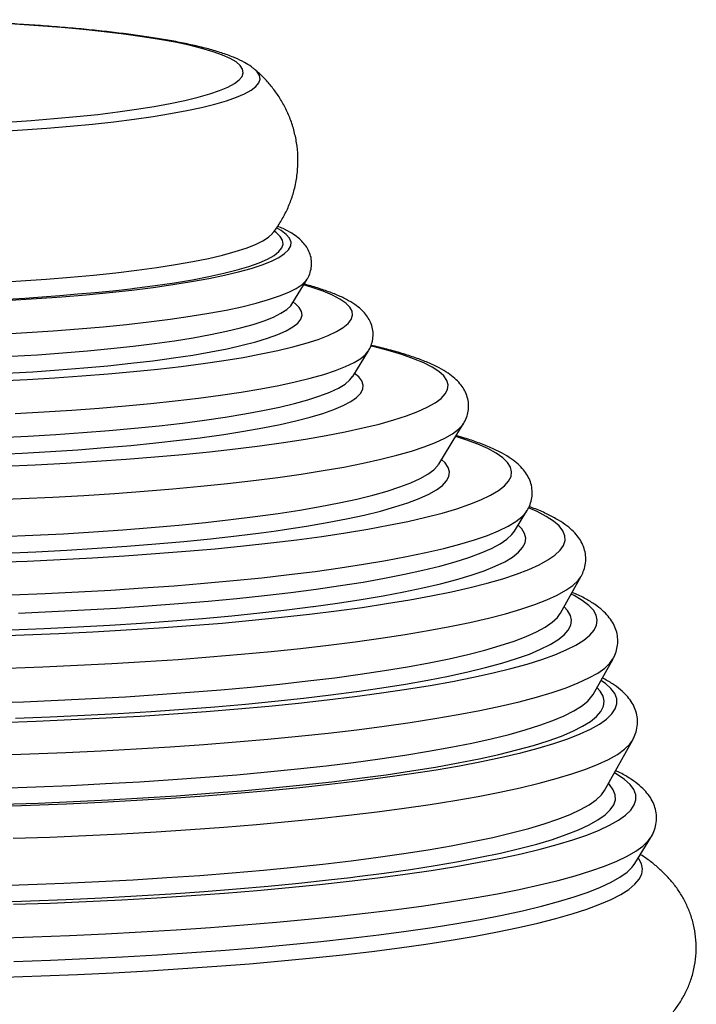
# Model space of a CAD drawing. Header units: millimetres. Extents: x -166 to 165, y -1 to 482.
# Tile 4 of 4: x 32 to 165, y 169 to 362. Entities that reach past the tile are written whole.
import ezdxf

# ---------------------------------------------------------------- set-up
doc = ezdxf.new("R2010")
doc.units = ezdxf.units.MM

msp = doc.modelspace()

# ---------------------------------------------------------------- linework, layer by layer
at = {"color": 7, "linetype": 'Continuous', "lineweight": 25}
for p, q in [((78.13, 352.48), (78.04, 352.55)), ((85.37, 306.53), (88.36, 311.43)), ((88.34, 311.39), (88.36, 311.43)), ((97.3, 292.38), (100.36, 297.38)), ((100.31, 297.3), (100.36, 297.38)), ((97.28, 292.34), (97.3, 292.38)), ((114.13, 275.22), (118.99, 283.17)), ((118.96, 283.11), (118.99, 283.17)), ((114.11, 275.19), (114.13, 275.22)), ((128.99, 262.12), (131.4, 266.05)), ((131.36, 265.99), (131.4, 266.05)), ((137.96, 246.03), (142, 253.25)), ((141.96, 253.18), (142, 253.25)), ((137.93, 245.99), (137.96, 246.03)), ((144.34, 230.12), (148.26, 237.12)), ((148.23, 237.07), (148.26, 237.12)), ((146.56, 211.31), (152.11, 221.22)), ((152.06, 221.14), (152.11, 221.22)), ((152.52, 197.02), (155.65, 202.13)), ((155.61, 202.07), (155.65, 202.13))]:
    msp.add_line(p, q, dxfattribs=at)
at = {"color": 8, "linetype": 'Continuous', "lineweight": 25, "flags": 128}
for points in [[(29.63, 342.16), (34.33, 342.48), (38.86, 342.85), (43.22, 343.25), (47.37, 343.69), (51.3, 344.17), (54.99, 344.68), (58.42, 345.23), (61.58, 345.8), (64.45, 346.41), (67.03, 347.03), (69.29, 347.68), (71.23, 348.34), (72.85, 349.02), (74.12, 349.71), (75.05, 350.42), (75.63, 351.12), (75.86, 351.83), (75.74, 352.54), (75.27, 353.25), (74.45, 353.95), (73.28, 354.63), (71.78, 355.31), (69.94, 355.96), (67.78, 356.6), (65.3, 357.22), (62.52, 357.81), (59.44, 358.37), (56.09, 358.9), (52.48, 359.4), (48.63, 359.87), (44.55, 360.29), (40.25, 360.68), (35.77, 361.03), (31.12, 361.33)], [(27.78, 340.34), (32.67, 340.64), (37.41, 340.98), (41.99, 341.37), (46.37, 341.79), (50.55, 342.25), (54.5, 342.75), (58.21, 343.28), (61.65, 343.84), (64.83, 344.44), (67.71, 345.05), (70.29, 345.7), (72.56, 346.36), (74.51, 347.04), (76.12, 347.74), (77.4, 348.44), (78.34, 349.16), (78.92, 349.88), (79.16, 350.61), (79.04, 351.33), (78.58, 352.05), (78.13, 352.48)], [(27.29, 310.8), (32.35, 311.09), (37.26, 311.43), (42.01, 311.81), (46.57, 312.23), (50.93, 312.69), (55.06, 313.18), (58.96, 313.72), (62.59, 314.28), (65.96, 314.87), (69.04, 315.5), (71.81, 316.15), (74.28, 316.82), (76.42, 317.5), (78.23, 318.21), (79.7, 318.93), (80.83, 319.66), (81.6, 320.4), (81.62, 320.43)], [(30.31, 307.31), (35.4, 307.63), (40.34, 307.98), (45.11, 308.38), (49.68, 308.82), (54.05, 309.3), (58.2, 309.81), (62.09, 310.36), (65.73, 310.94), (69.1, 311.55), (72.17, 312.19), (74.95, 312.85), (77.41, 313.54), (79.55, 314.24), (81.36, 314.96), (82.83, 315.69), (83.95, 316.43), (84.73, 317.18), (85.15, 317.94), (85.22, 318.69), (84.93, 319.44), (84.29, 320.19), (83.3, 320.93), (82.37, 321.45)], [(53.76, 309.54), (54.6, 309.64), (58.62, 310.16), (62.39, 310.72), (65.9, 311.31), (69.12, 311.93), (72.05, 312.57), (74.67, 313.24), (76.98, 313.92), (78.95, 314.63), (80.6, 315.35), (81.89, 316.08), (82.84, 316.82), (83.44, 317.57), (83.69, 318.31), (83.57, 319.06), (83.11, 319.81), (82.29, 320.54), (82, 320.74)], [(28.23, 300.68), (33.5, 300.97), (38.63, 301.31), (43.61, 301.69), (48.41, 302.11), (53.01, 302.57), (57.4, 303.06), (61.56, 303.6), (65.47, 304.16), (69.12, 304.76), (72.49, 305.39), (75.58, 306.04), (78.36, 306.72), (80.82, 307.42), (82.97, 308.14), (84.78, 308.87), (86.25, 309.62), (87.38, 310.37), (88.16, 311.14), (88.34, 311.39)], [(27.98, 291.51), (33.55, 291.79), (38.99, 292.11), (44.29, 292.47), (49.42, 292.88), (54.38, 293.33), (59.14, 293.82), (63.68, 294.34), (67.99, 294.9), (72.05, 295.5), (75.85, 296.12), (79.38, 296.78), (82.62, 297.46), (85.56, 298.16), (88.19, 298.89), (90.5, 299.63), (92.48, 300.39), (94.12, 301.17), (95.43, 301.96), (96.39, 302.75), (97, 303.55), (97.27, 304.35), (97.17, 305.15), (96.73, 305.95), (95.94, 306.74), (94.8, 307.53), (93.32, 308.3), (91.5, 309.05), (89.34, 309.79), (87.67, 310.29)], [(30.5, 296.32), (35.61, 296.64), (40.57, 296.99), (45.36, 297.39), (49.95, 297.84), (54.34, 298.32), (58.51, 298.83), (62.42, 299.38), (66.08, 299.97), (69.46, 300.58), (72.55, 301.22), (75.34, 301.89), (77.81, 302.57), (79.96, 303.28), (81.78, 304), (83.25, 304.74), (84.38, 305.48), (85.16, 306.23), (85.37, 306.53)], [(60.93, 295.82), (62.18, 296), (65.97, 296.58), (69.5, 297.18), (72.74, 297.82), (75.68, 298.48), (78.32, 299.16), (80.63, 299.87), (82.62, 300.59), (84.27, 301.33), (85.57, 302.07), (86.53, 302.83), (87.13, 303.59), (87.38, 304.36), (87.28, 305.12), (86.81, 305.88), (86, 306.64), (85.6, 306.92)], [(28.93, 274.84), (35.11, 275.11), (41.19, 275.42), (47.13, 275.78), (52.93, 276.19), (58.57, 276.63), (64.02, 277.12), (69.28, 277.64), (74.33, 278.21), (79.14, 278.81), (83.71, 279.44), (88.03, 280.11), (92.07, 280.81), (95.83, 281.54), (99.3, 282.29), (102.46, 283.06), (105.31, 283.86), (107.84, 284.68), (110.03, 285.51), (111.89, 286.36), (113.41, 287.22), (114.58, 288.09), (115.39, 288.96), (115.86, 289.84), (115.97, 290.72), (115.72, 291.59), (115.12, 292.47), (114.16, 293.33), (112.86, 294.19), (111.21, 295.03), (109.22, 295.86), (106.9, 296.67), (104.24, 297.47), (101.27, 298.24), (100.92, 298.32)], [(31.23, 285.15), (36.84, 285.45), (42.31, 285.79), (47.64, 286.18), (52.8, 286.61), (57.78, 287.07), (62.55, 287.58), (67.1, 288.12), (71.42, 288.7), (75.48, 289.31), (79.29, 289.95), (82.81, 290.62), (86.05, 291.31), (88.99, 292.03), (91.62, 292.77), (93.93, 293.53), (95.91, 294.31), (97.55, 295.09), (98.86, 295.89), (99.82, 296.7), (100.31, 297.3)], [(28.12, 280.41), (33.7, 280.69), (39.16, 281.02), (44.48, 281.38), (49.63, 281.79), (54.6, 282.24), (59.38, 282.73), (63.94, 283.26), (68.26, 283.82), (72.34, 284.42), (76.15, 285.04), (79.69, 285.7), (82.94, 286.38), (85.89, 287.09), (88.52, 287.82), (90.84, 288.57), (92.83, 289.33), (94.48, 290.11), (95.79, 290.9), (96.76, 291.69), (97.28, 292.34)], [(67.43, 280.38), (67.84, 280.43), (72.04, 281.02), (75.99, 281.64), (79.67, 282.29), (83.07, 282.96), (86.17, 283.67), (88.96, 284.39), (91.44, 285.14), (93.59, 285.9), (95.41, 286.68), (96.9, 287.47), (98.03, 288.27), (98.82, 289.07), (99.26, 289.88), (99.35, 290.69), (99.09, 291.5), (98.47, 292.31), (97.67, 292.98)], [(26.05, 268.23), (32.36, 268.48), (38.58, 268.77), (44.67, 269.1), (50.64, 269.48), (56.45, 269.9), (62.09, 270.37), (67.55, 270.87), (72.81, 271.41), (77.85, 271.99), (82.66, 272.61), (87.23, 273.26), (91.53, 273.94), (95.57, 274.65), (99.32, 275.39), (102.78, 276.16), (105.93, 276.95), (108.77, 277.76), (111.29, 278.58), (113.48, 279.43), (115.33, 280.29), (116.84, 281.16), (118.01, 282.04), (118.83, 282.92), (118.96, 283.11)], [(26.96, 256.01), (33.54, 256.25), (40.01, 256.55), (46.38, 256.88), (52.62, 257.26), (58.7, 257.69), (64.63, 258.15), (70.38, 258.66), (75.93, 259.21), (81.27, 259.8), (86.38, 260.42), (91.26, 261.08), (95.88, 261.77), (100.24, 262.49), (104.32, 263.24), (108.11, 264.01), (111.6, 264.82), (114.78, 265.64), (117.65, 266.49), (120.19, 267.35), (122.4, 268.23), (124.27, 269.13), (125.8, 270.03), (126.98, 270.94), (127.81, 271.86), (128.29, 272.79), (128.41, 273.71), (128.18, 274.63), (127.6, 275.55), (126.66, 276.46), (125.37, 277.36), (123.74, 278.25), (121.77, 279.13), (119.45, 279.99), (117.45, 280.64)], [(82.32, 262.17), (83.93, 262.4), (88.26, 263.07), (92.31, 263.77), (96.08, 264.5), (99.55, 265.25), (102.72, 266.03), (105.57, 266.83), (108.11, 267.65), (110.31, 268.48), (112.17, 269.33), (113.69, 270.19), (114.86, 271.06), (115.67, 271.94), (116.14, 272.82), (116.25, 273.7), (116, 274.58), (115.4, 275.45), (114.69, 276.13)], [(28.6, 261.03), (34.7, 261.29), (40.7, 261.6), (46.57, 261.96), (52.3, 262.35), (57.86, 262.79), (63.25, 263.27), (68.44, 263.79), (73.42, 264.35), (78.17, 264.94), (82.69, 265.57), (86.95, 266.23), (90.94, 266.92), (94.65, 267.64), (98.08, 268.38), (101.2, 269.14), (104.01, 269.93), (106.51, 270.74), (108.67, 271.56), (110.51, 272.4), (112, 273.25), (113.16, 274.1), (113.96, 274.97), (114.11, 275.19)], [(26.11, 241.55), (32.96, 241.78), (39.74, 242.05), (46.41, 242.38), (52.96, 242.75), (59.37, 243.16), (65.63, 243.62), (71.72, 244.11), (77.64, 244.65), (83.35, 245.23), (88.85, 245.84), (94.12, 246.49), (99.15, 247.18), (103.93, 247.9), (108.45, 248.65), (112.68, 249.42), (116.64, 250.23), (120.29, 251.06), (123.64, 251.91), (126.67, 252.79), (129.38, 253.68), (131.77, 254.59), (133.82, 255.51), (135.52, 256.45), (136.89, 257.39), (137.9, 258.34), (138.56, 259.3), (138.88, 260.25), (138.84, 261.21), (138.44, 262.17), (137.69, 263.12), (136.6, 264.06), (135.16, 264.99), (133.37, 265.91), (131.72, 266.63)], [(30.5, 249.63), (37.1, 249.9), (43.59, 250.21), (49.97, 250.57), (56.22, 250.97), (62.31, 251.41), (68.24, 251.9), (73.98, 252.42), (79.53, 252.98), (84.86, 253.59), (89.96, 254.22), (94.83, 254.89), (99.43, 255.6), (103.78, 256.33), (107.84, 257.1), (111.62, 257.89), (115.1, 258.7), (118.27, 259.54), (121.12, 260.39), (123.65, 261.27), (125.85, 262.16), (127.72, 263.06), (129.24, 263.97), (130.42, 264.9), (131.25, 265.82), (131.36, 265.99)], [(89.64, 247.35), (94.33, 248), (98.92, 248.7), (103.24, 249.43), (107.28, 250.19), (111.04, 250.97), (114.49, 251.78), (117.65, 252.62), (120.49, 253.47), (123, 254.34), (125.19, 255.22), (127.05, 256.12), (128.56, 257.03), (129.73, 257.95), (130.56, 258.87), (131.04, 259.8), (131.16, 260.72), (130.94, 261.65), (130.37, 262.57), (129.7, 263.27)], [(31.87, 246.07), (38.38, 246.35), (44.78, 246.67), (51.05, 247.04), (57.19, 247.45), (63.16, 247.9), (68.97, 248.4), (74.59, 248.93), (80, 249.5), (85.2, 250.11), (90.16, 250.76), (94.88, 251.43), (99.34, 252.14), (103.53, 252.88), (107.44, 253.65), (111.05, 254.44), (114.37, 255.25), (117.37, 256.09), (120.05, 256.95), (122.41, 257.82), (124.44, 258.71), (126.13, 259.61), (127.47, 260.51), (128.47, 261.43), (128.99, 262.12)], [(29.74, 235.28), (36.63, 235.53), (43.42, 235.83), (50.11, 236.18), (56.67, 236.56), (63.09, 237), (69.35, 237.47), (75.44, 237.98), (81.35, 238.54), (87.05, 239.13), (92.54, 239.76), (97.8, 240.43), (102.81, 241.13), (107.58, 241.86), (112.08, 242.62), (116.3, 243.41), (120.23, 244.23), (123.87, 245.07), (127.21, 245.93), (130.23, 246.82), (132.93, 247.72), (135.3, 248.64), (137.34, 249.57), (139.04, 250.51), (140.4, 251.47), (141.41, 252.43), (141.96, 253.18)], [(28.32, 224.66), (35.31, 224.9), (42.2, 225.19), (49, 225.52), (55.67, 225.9), (62.21, 226.32), (68.6, 226.79), (74.82, 227.29), (80.85, 227.84), (86.69, 228.43), (92.32, 229.05), (97.73, 229.71), (102.9, 230.41), (107.81, 231.13), (112.47, 231.89), (116.85, 232.68), (120.95, 233.49), (124.76, 234.33), (128.26, 235.2), (131.45, 236.08), (134.33, 236.99), (136.87, 237.91), (139.09, 238.85), (140.97, 239.8), (142.51, 240.76), (143.7, 241.72), (144.54, 242.7), (145.04, 243.67), (145.18, 244.65), (144.97, 245.62), (144.41, 246.6), (143.5, 247.56), (142.24, 248.52), (140.64, 249.47), (140.05, 249.77)], [(98.05, 230.7), (98.13, 230.72), (103.01, 231.42), (107.64, 232.16), (111.99, 232.93), (116.06, 233.72), (119.84, 234.54), (123.32, 235.39), (126.49, 236.25), (129.35, 237.14), (131.88, 238.04), (134.08, 238.96), (135.95, 239.89), (137.48, 240.83), (138.66, 241.77), (139.49, 242.73), (139.98, 243.69), (140.12, 244.64), (139.9, 245.6), (139.34, 246.55), (138.66, 247.29)], [(26.04, 228.48), (32.87, 228.71), (39.61, 228.99), (46.25, 229.31), (52.78, 229.68), (59.16, 230.09), (65.4, 230.54), (71.47, 231.04), (77.35, 231.57), (83.04, 232.15), (88.52, 232.76), (93.77, 233.41), (98.78, 234.09), (103.54, 234.81), (108.03, 235.55), (112.25, 236.33), (116.19, 237.13), (119.83, 237.96), (123.16, 238.81), (126.18, 239.68), (128.89, 240.56), (131.26, 241.47), (133.3, 242.39), (135, 243.32), (136.35, 244.26), (137.36, 245.21), (137.93, 245.99)], [(26.97, 218.24), (34.09, 218.47), (41.13, 218.75), (48.07, 219.08), (54.89, 219.45), (61.58, 219.86), (68.12, 220.32), (74.5, 220.82), (80.69, 221.36), (86.7, 221.94), (92.5, 222.56), (98.08, 223.22), (103.42, 223.91), (108.51, 224.64), (113.35, 225.4), (117.91, 226.19), (122.2, 227), (126.19, 227.85), (129.88, 228.71), (133.26, 229.6), (136.32, 230.52), (139.06, 231.44), (141.46, 232.39), (143.53, 233.35), (145.26, 234.32), (146.64, 235.3), (147.66, 236.28), (148.23, 237.07)], [(27.06, 208.22), (34.2, 208.45), (41.25, 208.73), (48.2, 209.06), (55.04, 209.43), (61.74, 209.85), (68.3, 210.3), (74.69, 210.81), (80.9, 211.35), (86.92, 211.93), (92.73, 212.55), (98.32, 213.21), (103.67, 213.9), (108.78, 214.63), (113.62, 215.39), (118.2, 216.18), (122.49, 217), (126.49, 217.85), (130.19, 218.72), (133.57, 219.61), (136.64, 220.52), (139.38, 221.45), (141.8, 222.4), (143.87, 223.36), (145.6, 224.33), (146.98, 225.31), (148.01, 226.3), (148.69, 227.29), (149.01, 228.29), (148.98, 229.28), (148.59, 230.28), (147.85, 231.26), (146.76, 232.24), (145.88, 232.86)], [(97.19, 213.53), (98.65, 213.72), (103.86, 214.42), (108.82, 215.15), (113.52, 215.91), (117.94, 216.71), (122.08, 217.53), (125.92, 218.38), (129.45, 219.25), (132.67, 220.14), (135.57, 221.06), (138.14, 221.99), (140.38, 222.93), (142.27, 223.89), (143.82, 224.86), (145.02, 225.83), (145.88, 226.81), (146.37, 227.8), (146.52, 228.78), (146.31, 229.77), (145.74, 230.75), (145.1, 231.47)], [(28.27, 211.8), (35.23, 212.04), (42.11, 212.33), (48.88, 212.66), (55.54, 213.04), (62.06, 213.46), (68.42, 213.92), (74.62, 214.42), (80.64, 214.97), (86.46, 215.55), (92.07, 216.18), (97.46, 216.83), (102.61, 217.52), (107.51, 218.25), (112.15, 219.01), (116.52, 219.79), (120.61, 220.6), (124.4, 221.44), (127.9, 222.3), (131.08, 223.19), (133.94, 224.09), (136.48, 225.01), (138.69, 225.94), (140.56, 226.89), (142.1, 227.84), (143.29, 228.81), (144.13, 229.78), (144.34, 230.12)], [(30.81, 201.96), (37.97, 202.21), (45.03, 202.51), (52, 202.86), (58.84, 203.25), (65.54, 203.68), (72.09, 204.16), (78.48, 204.68), (84.68, 205.24), (90.68, 205.84), (96.48, 206.47), (102.05, 207.15), (107.39, 207.85), (112.47, 208.59), (117.3, 209.37), (121.85, 210.17), (126.12, 211), (130.1, 211.85), (133.78, 212.73), (137.15, 213.64), (140.21, 214.56), (142.93, 215.5), (145.33, 216.45), (147.39, 217.42), (149.11, 218.4), (150.49, 219.39), (151.52, 220.39), (152.06, 221.14)], [(30.88, 189.04), (38.05, 189.29), (45.12, 189.59), (52.09, 189.94), (58.94, 190.33), (65.65, 190.77), (72.21, 191.24), (78.6, 191.76), (84.81, 192.32), (90.82, 192.92), (96.62, 193.56), (102.2, 194.23), (107.54, 194.94), (112.63, 195.68), (117.46, 196.46), (122.02, 197.26), (126.29, 198.09), (130.28, 198.95), (133.96, 199.83), (137.34, 200.73), (140.39, 201.65), (143.12, 202.6), (145.52, 203.55), (147.59, 204.52), (149.31, 205.5), (150.69, 206.49), (151.72, 207.49), (152.39, 208.49), (152.72, 209.49), (152.7, 210.5), (152.32, 211.5), (151.59, 212.49), (150.5, 213.48), (149.07, 214.46), (148.51, 214.79)], [(96.86, 194.3), (98.14, 194.46), (103.48, 195.15), (108.58, 195.88), (113.41, 196.63), (117.98, 197.42), (122.26, 198.24), (126.25, 199.08), (129.94, 199.95), (133.32, 200.84), (136.38, 201.75), (139.11, 202.68), (141.52, 203.62), (143.59, 204.58), (145.31, 205.55), (146.69, 206.53), (147.72, 207.52), (148.39, 208.51), (148.72, 209.5), (148.69, 210.49), (148.3, 211.48), (147.56, 212.47), (147.34, 212.7)], [(26.73, 192.66), (33.76, 192.89), (40.71, 193.16), (47.57, 193.48), (54.31, 193.85), (60.92, 194.26), (67.38, 194.71), (73.68, 195.21), (79.81, 195.74), (85.74, 196.32), (91.47, 196.93), (96.98, 197.58), (102.26, 198.26), (107.29, 198.98), (112.07, 199.73), (116.58, 200.51), (120.81, 201.32), (124.75, 202.15), (128.4, 203.01), (131.74, 203.89), (134.77, 204.79), (137.47, 205.7), (139.85, 206.64), (141.89, 207.59), (143.59, 208.54), (144.96, 209.51), (145.97, 210.49), (146.56, 211.31)], [(27.39, 182.44), (34.65, 182.67), (41.83, 182.94), (48.91, 183.26), (55.88, 183.63), (62.73, 184.04), (69.44, 184.49), (75.99, 184.99), (82.36, 185.52), (88.56, 186.1), (94.55, 186.71), (100.33, 187.36), (105.89, 188.05), (111.21, 188.77), (116.27, 189.53), (121.08, 190.31), (125.62, 191.12), (129.87, 191.97), (133.83, 192.83), (137.49, 193.72), (140.85, 194.64), (143.89, 195.57), (146.6, 196.52), (148.99, 197.48), (151.04, 198.46), (152.75, 199.45), (154.12, 200.44), (155.15, 201.45), (155.61, 202.07)], [(29.09, 174.79), (36.28, 175.03), (43.39, 175.32), (50.39, 175.65), (57.29, 176.02), (64.04, 176.45), (70.66, 176.91), (77.11, 177.41), (83.38, 177.96), (89.47, 178.55), (95.35, 179.17), (101.01, 179.83), (106.44, 180.53), (111.63, 181.26), (116.57, 182.02), (121.24, 182.81), (125.63, 183.63), (129.74, 184.48), (133.55, 185.35), (137.06, 186.24), (140.26, 187.16), (143.13, 188.09), (145.68, 189.04), (147.9, 190.01), (149.79, 190.98), (151.33, 191.97), (152.53, 192.96), (153.38, 193.96), (153.88, 194.97), (154.03, 195.97), (153.83, 196.97), (153.28, 197.97), (153.19, 198.1)], [(30.98, 177.85), (38.15, 178.1), (45.24, 178.4), (52.22, 178.75), (59.08, 179.14), (65.81, 179.58), (72.38, 180.06), (78.78, 180.58), (85, 181.14), (91.02, 181.74), (96.83, 182.38), (102.41, 183.05), (107.76, 183.76), (112.86, 184.5), (117.7, 185.28), (122.27, 186.08), (126.55, 186.91), (130.54, 187.77), (134.23, 188.66), (137.61, 189.56), (140.67, 190.49), (143.41, 191.43), (145.81, 192.39), (147.88, 193.36), (149.61, 194.34), (150.99, 195.33), (152.02, 196.33), (152.52, 197.02)]]:
    msp.add_lwpolyline(points, dxfattribs=at)
at = {"color": 7, "linetype": 'Continuous', "lineweight": 25, "flags": 128}
for points in [[(-42.92, 293.46), (-41.32, 293.35), (-36.24, 293.04), (-31.03, 292.77), (-25.69, 292.55), (-20.25, 292.38), (-14.74, 292.26), (-9.17, 292.18), (-3.57, 292.16), (2.04, 292.18), (7.64, 292.25), (13.21, 292.37), (18.71, 292.53), (24.14, 292.74), (29.47, 293), (34.67, 293.31), (39.73, 293.65), (44.62, 294.05), (49.34, 294.48), (53.84, 294.95), (58.13, 295.46), (60.93, 295.82)], [(26.89, 277.11), (32.56, 277.37), (38.1, 277.69), (43.51, 278.04), (48.76, 278.44), (53.83, 278.88), (58.72, 279.36), (63.39, 279.88), (67.43, 280.38)], [(29.05, 257.79), (35.24, 258.06), (41.33, 258.38), (47.28, 258.74), (53.1, 259.14), (58.74, 259.59), (64.21, 260.07), (69.47, 260.6), (74.53, 261.17), (79.35, 261.77), (82.32, 262.17)], [(30.35, 242.77), (36.91, 243.03), (43.38, 243.34), (49.72, 243.7), (55.94, 244.09), (62, 244.53), (67.89, 245.02), (73.6, 245.54), (79.12, 246.1), (84.42, 246.7), (89.5, 247.33), (89.64, 247.35)], [(31.28, 225.46), (38.08, 225.73), (44.78, 226.04), (51.38, 226.39), (57.84, 226.79), (64.15, 227.23), (70.31, 227.72), (76.28, 228.24), (82.07, 228.8), (87.65, 229.41), (93.01, 230.04), (98.05, 230.7)], [(28.63, 208.62), (35.68, 208.86), (42.64, 209.15), (49.49, 209.49), (56.22, 209.87), (62.82, 210.3), (69.26, 210.77), (75.54, 211.28), (81.63, 211.83), (87.52, 212.42), (93.2, 213.05), (97.19, 213.53)], [(27.06, 189.48), (34.18, 189.71), (41.21, 189.99), (48.15, 190.32), (54.97, 190.69), (61.66, 191.1), (68.2, 191.56), (74.57, 192.06), (80.77, 192.6), (86.77, 193.18), (92.57, 193.8), (96.86, 194.3)]]:
    msp.add_lwpolyline(points, dxfattribs=at)
at = {"color": 7, "linetype": 'Continuous', "lineweight": 25}
msp.add_arc((-2.83, 839.75), 533.23, 264.1981, 276.092, dxfattribs=at)
for points, knots in [([(77.94, 352.61), (77.77, 352.74), (77.19, 353.24), (75.99, 353.94), (74.2, 354.81), (71.99, 355.63), (69.46, 356.4), (66.75, 357.08), (63.84, 357.71), (60.73, 358.29), (57.4, 358.82), (53.87, 359.32), (50.13, 359.79), (46.2, 360.21), (42.09, 360.6), (37.82, 360.95), (33.4, 361.25), (28.84, 361.52), (24.17, 361.75), (19.4, 361.94), (14.55, 362.08), (9.67, 362.18), (6.38, 362.21), (4.76, 362.23)], [0, 0, 0, 0, 0.0156439, 0.0568059, 0.1080487, 0.1656507, 0.2202995, 0.2724529, 0.3231589, 0.372994, 0.4222712, 0.4711727, 0.519811, 0.5682592, 0.6165668, 0.6647687, 0.7128898, 0.7609487, 0.8089597, 0.8569338, 0.90488, 0.9528056, 1, 1, 1, 1]), ([(81.56, 320.36), (81.6, 320.4), (82.14, 321.03), (83.07, 322.44), (84.27, 324.57), (85.25, 326.87), (86, 329.37), (86.47, 332.02), (86.62, 334.77), (86.44, 337.45), (85.97, 340.03), (85.22, 342.48), (84.24, 344.77), (83.06, 346.88), (81.71, 348.81), (80.22, 350.53), (78.98, 351.77), (78.23, 352.37), (78.03, 352.54)], [0, 0, 0, 0, 0.004911, 0.073455, 0.141831, 0.210092, 0.278265, 0.353598, 0.427248, 0.499136, 0.569501, 0.638588, 0.706648, 0.773931, 0.840703, 0.907303, 0.974227, 1, 1, 1, 1]), ([(88.3, 311.36), (88.36, 311.45), (88.64, 311.84), (89, 312.73), (89.28, 314), (89.24, 315.34), (88.89, 316.61), (88.3, 317.72), (87.53, 318.7), (86.56, 319.6), (85.28, 320.49), (83.97, 321.21), (82.94, 321.63), (82.57, 321.78)], [0, 0, 0, 0, 0.023926, 0.108785, 0.189762, 0.275786, 0.359898, 0.445155, 0.53653, 0.64026, 0.764344, 0.915338, 1, 1, 1, 1]), ([(100.24, 297.21), (100.26, 297.24), (100.53, 297.58), (100.9, 298.4), (101.27, 299.68), (101.32, 301.06), (101.05, 302.4), (100.52, 303.59), (99.79, 304.64), (98.84, 305.62), (97.62, 306.56), (96.04, 307.5), (94.06, 308.42), (91.71, 309.29), (89.61, 309.96), (88.2, 310.32), (87.76, 310.44)], [0, 0, 0, 0, 0.005714, 0.067051, 0.124727, 0.18622, 0.245725, 0.305422, 0.368461, 0.438788, 0.521295, 0.620415, 0.732537, 0.84376, 0.95096, 1, 1, 1, 1]), ([(118.9, 283.07), (118.98, 283.18), (119.31, 283.64), (119.7, 284.6), (120.01, 285.94), (119.99, 287.35), (119.66, 288.71), (119.08, 289.93), (118.28, 291.03), (117.25, 292.07), (115.91, 293.09), (114.19, 294.11), (112.08, 295.1), (109.65, 296.03), (106.97, 296.9), (104.09, 297.71), (101.95, 298.22), (100.89, 298.47)], [0, 0, 0, 0, 0.0179003, 0.0704332, 0.1202767, 0.1731832, 0.2249885, 0.2774495, 0.3334243, 0.3962303, 0.4695806, 0.5553871, 0.6484784, 0.7398999, 0.8286378, 0.9154821, 1, 1, 1, 1]), ([(131.3, 265.95), (131.4, 266.08), (131.74, 266.58), (132.15, 267.58), (132.45, 268.95), (132.44, 270.38), (132.11, 271.77), (131.52, 273.03), (130.71, 274.18), (129.65, 275.26), (128.28, 276.33), (126.53, 277.4), (124.4, 278.43), (121.94, 279.41), (119.66, 280.2), (118.1, 280.65), (117.55, 280.81)], [0, 0, 0, 0, 0.023947, 0.084497, 0.141965, 0.202928, 0.262693, 0.323258, 0.387827, 0.460015, 0.543641, 0.640199, 0.744077, 0.846484, 0.946179, 1, 1, 1, 1]), ([(141.91, 253.12), (142.1, 253.46), (142.5, 254.18), (142.86, 255.5), (142.97, 256.96), (142.73, 258.41), (142.22, 259.74), (141.47, 260.95), (140.48, 262.09), (139.2, 263.2), (137.56, 264.3), (135.52, 265.39), (133.59, 266.26), (132.24, 266.75), (131.81, 266.9)], [0, 0, 0, 0, 0.0618, 0.130948, 0.204541, 0.275595, 0.346801, 0.421448, 0.503482, 0.597147, 0.705176, 0.823897, 0.943666, 1, 1, 1, 1]), ([(148.19, 237.05), (148.28, 237.2), (148.61, 237.71), (148.98, 238.76), (149.23, 240.17), (149.17, 241.62), (148.79, 243.03), (148.16, 244.31), (147.29, 245.5), (146.16, 246.64), (144.71, 247.78), (142.84, 248.89), (141.34, 249.68), (140.36, 250.07), (140.25, 250.12)], [0, 0, 0, 0, 0.0300988, 0.1095677, 0.1855945, 0.2660715, 0.3454866, 0.4266418, 0.5136648, 0.6110559, 0.7229553, 0.8494124, 0.9826456, 1, 1, 1, 1]), ([(151.99, 221.08), (152.14, 221.32), (152.52, 221.95), (152.92, 223.16), (153.11, 224.64), (152.96, 226.15), (152.51, 227.53), (151.82, 228.79), (150.89, 229.98), (149.67, 231.13), (148.13, 232.27), (146.84, 232.99), (146.16, 233.37)], [0, 0, 0, 0, 0.056568, 0.145277, 0.239921, 0.330156, 0.419821, 0.512597, 0.613174, 0.726573, 0.856666, 1, 1, 1, 1]), ([(155.58, 202.03), (155.59, 202.03), (155.87, 202.41), (156.26, 203.28), (156.7, 204.68), (156.82, 206.17), (156.61, 207.66), (156.11, 209.02), (155.37, 210.28), (154.38, 211.47), (153.1, 212.63), (151.44, 213.78), (149.98, 214.64), (148.96, 215.1), (148.74, 215.2)], [0, 0, 0, 0, 0.000637, 0.087054, 0.167762, 0.253648, 0.336406, 0.419207, 0.505667, 0.600117, 0.707047, 0.829209, 0.962951, 1, 1, 1, 1]), ([(144.28, 157.83), (144.44, 157.89), (145.87, 158.38), (148.22, 159.39), (151.2, 160.84), (153.68, 162.3), (155.74, 163.75), (157.52, 165.25), (159.11, 166.84), (160.52, 168.54), (161.75, 170.39), (162.8, 172.39), (163.66, 174.59), (164.27, 176.99), (164.57, 179.52), (164.54, 182.04), (164.19, 184.47), (163.57, 186.78), (162.7, 188.94), (161.63, 190.92), (160.4, 192.73), (159.01, 194.38), (157.47, 195.9), (155.78, 197.31), (154.47, 198.27), (153.72, 198.71), (153.6, 198.79)], [0, 0, 0, 0, 0.010703, 0.097021, 0.175045, 0.238017, 0.291308, 0.338121, 0.380446, 0.419683, 0.456835, 0.492616, 0.527525, 0.565467, 0.602446, 0.638645, 0.67433, 0.709721, 0.745151, 0.781014, 0.817804, 0.856163, 0.89694, 0.941278, 0.990736, 1, 1, 1, 1])]:
    msp.add_open_spline(points, degree=3, knots=knots, dxfattribs=at)

doc.saveas('drawing.dxf')
